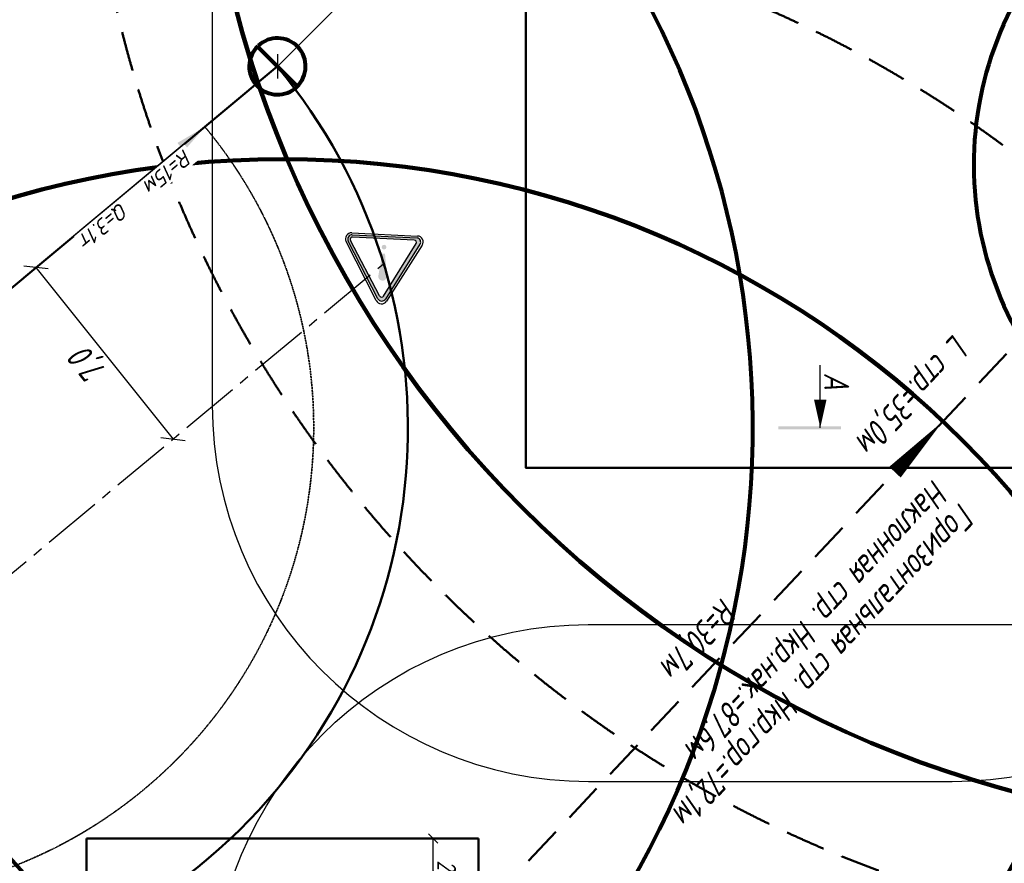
# Model space of a CAD drawing. Header units: millimetres. Extents: x 2204655785 to 2205143108, y 485765510 to 486291538.
# Tile 38 of 156: x 2204914126 to 2204945528, y 486172380 to 486199287. Entities that reach past the tile are written whole.
import ezdxf
from ezdxf.enums import TextEntityAlignment as Align
from ezdxf.lldxf.tags import DXFTag

# ---------------------------------------------------------------- set-up
doc = ezdxf.new("R2010")
doc.units = ezdxf.units.MM
for name, pattern in [('DASHED2', [9.524999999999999, 6.35, -3.175]), ('НЕВИДИМАЯX2', [19.049999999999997, 12.7, -6.35]), ('ОСЕВАЯ2', [28.575000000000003, 19.05, -3.175, 3.175, -3.175])]:
    doc.linetypes.add(name, pattern=pattern)
for name, color, linetype in [('ППР_Автокран СКАТ-40', 7, 'Continuous'), ('ППР_Автокран_Линия предупреждения', 1, 'Continuous'), ('ППР_Автокран_Опасная зона', 1, 'Continuous'), ('ППР_Автокран_Разрез', 5, 'Continuous'), ('ППР_Автокран_Стрела', 7, 'Continuous'), ('ППР_Автокран_Стрела_15м', 7, 'Continuous'), ('ППР_Кран', 7, 'Continuous'), ('ППР_Опасная зона от крана', 1, 'Continuous'), ('ППР_Привязка стоянок', 5, 'Continuous'), ('ППР_Разрез', 5, 'Continuous'), ('ППР_Стрела', 7, 'Continuous')]:
    doc.layers.add(name, color=color, linetype=linetype)
doc.styles.add('Без высоты', font='GOST_Common Italic.ttf', dxfattribs={"width": 0.8})
doc.styles.add('ППРк_М1-1', font='GOST_Common Italic.ttf', dxfattribs={"height": 800})
doc.styles.add('ППРк_М1-1кран', font='GOST_Common Italic.ttf', dxfattribs={"width": 0.8, "height": 600})
doc.linetypes.add('ОГРАЖДЕНИЕ_ПУТЕЙ', pattern='A,1,[2,КБ-503,S=1,R=0,X=0,Y=0],2000,[2,КБ-503,S=1,R=0,X=0,Y=0],2000,[2,КБ-503,S=1,R=0,X=0,Y=0],1351,-628,[1,ЧЕЛОВЕК,S=1,R=180,X=0,Y=-24],-461,[1,ЗНАК 4,S=1,R=180,X=0,Y=-417],-188,1372,[2,КБ-503,S=1,R=0,X=0,Y=0],1999,[2,КБ-503,S=1,R=0,X=0,Y=0],2000,[2,КБ-503,S=1,R=0,X=0,Y=0]', length=12000)
tags = doc.linetypes.add('опасная зона_Кран', pattern='A,30,-8,4,-8,30,-8,4,-8,30,-8,4,[230,Bbox.shx,S=2.5,R=0,X=0,Y=-10],-6', length=148).pattern_tags.tags
tags[24] = DXFTag(74, 5)
doc.dimstyles.new('Без высоты текста', dxfattribs={"dimtxt": 800, "dimasz": 550, "dimexe": 1.5, "dimexo": 0.675, "dimgap": 100, "dimtad": 1, "dimdec": 1, "dimlfac": 0.001, "dimzin": 1, "dimtxsty": 'Без высоты', "dimblk": 'OBLIQUE', "dimcen": 250, "dimclrd": 256, "dimclre": 256, "dimclrt": 256, "dimadec": 0, "dimazin": 0, "dimtfac": 1, "dimtdec": 1, "dimtmove": 0, "dimatfit": 3, "dimfxl": 1, "dimtfill": 1, "dimfrac": 2, "dimarcsym": 0})
doc.dimstyles.new('ППРк_М1-1', dxfattribs={"dimtxt": 800, "dimasz": 550, "dimexe": 1.5, "dimexo": 0.675, "dimgap": 100, "dimtad": 1, "dimdec": 1, "dimlfac": 0.001, "dimzin": 1, "dimtxsty": 'ППРк_М1-1', "dimblk": 'OBLIQUE', "dimcen": 250, "dimclrd": 256, "dimclre": 256, "dimclrt": 256, "dimadec": 0, "dimazin": 0, "dimtfac": 1, "dimtdec": 1, "dimtmove": 0, "dimatfit": 3, "dimfxl": 1, "dimtfill": 1, "dimfrac": 2, "dimarcsym": 0})
doc.dimstyles.new('ППРк_М1-1 Кран', dxfattribs={"dimtxt": 600, "dimasz": 300, "dimexe": 1.5, "dimexo": 0.675, "dimgap": 0.675, "dimtad": 1, "dimdec": 1, "dimlfac": 0.001, "dimzin": 1, "dimtxsty": 'ППРк_М1-1кран', "dimblk": 'OBLIQUE', "dimcen": 250, "dimclrd": 256, "dimclre": 256, "dimclrt": 256, "dimadec": 0, "dimazin": 0, "dimtfac": 1, "dimtdec": 1, "dimtmove": 0, "dimatfit": 3, "dimfxl": 1, "dimfrac": 2, "dimarcsym": 0})

# ---------------------------------------------------------------- blocks, each defined once
blk = doc.blocks.new('*U374')
at = {"layer": 'ППР_Опасная зона от крана', "linetype": 'опасная зона_Кран', "lineweight": 80, "ltscale": 100}
blk.add_arc((135.0000000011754, -2.756905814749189e-12), 54570, 90, 270, dxfattribs=at)
at = {"layer": 'ППР_Стрела', "linetype": 'НЕВИДИМАЯX2', "lineweight": 50, "ltscale": 100}
blk.add_arc((135.000000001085, 8.731149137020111e-11), 38700, 90, 270, dxfattribs=at)
at = {"layer": 'ППР_Стрела', "linetype": 'Continuous', "lineweight": 100}
blk.add_arc((135.000000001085, 8.731149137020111e-11), 35000, 90, 270, dxfattribs=at)
at = {"style": 'ППРк_М1-1', "width": 0.8}
for tag, p, height, flags in [('ОПАСНАЯ_ЗОНА', (25480.86349566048, 21929.54864936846), 800, 1), ('ОТЛЕТ_ГРУЗА', (25413.71794504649, 20678.22478634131), 800, 1), ('Кол-во_элементов', (2695.658620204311, -1978.247657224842), 1200, 8)]:
    blk.add_attdef(tag, p, '', height=height, dxfattribs=dict(at, flags=flags))
at = {"style": 'ППРк_М1-1', "width": 0.8, "flags": 8}
blk.add_attdef('МАРКА_КРАНА', text='', height=1200, dxfattribs=at).set_placement((8837.500000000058, 818.1705151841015), align=Align.CENTER)
blk.add_attdef('ВЫСОТА', text='', height=1200, dxfattribs=at).set_placement((9134.892518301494, -8454.019769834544), align=Align.MIDDLE_CENTER)
at = {"layer": 'Defpoints', "style": 'ППРк_М1-1', "width": 0.8, "flags": 1}
for tag, p in [('МАКСИМАЛЬНАЯ_ДЛИНА_ГРУЗА', (25470.43245178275, 19233.21998733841)), ('ШИРИНА_ГРУЗА', (25397.00754551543, 17803.51326374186))]:
    blk.add_attdef(tag, p, '', height=800, dxfattribs=at)
at = {"layer": 'ППР_Разрез', "style": 'ППРк_М1-1кран', "width": 0.8, "flags": 8}
for tag, p in [('РАЗРЕЗ2', (-1027.850051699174, 55181.16719955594)), ('РАЗРЕЗ', (-1731.871232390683, -54129.29106883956))]:
    blk.add_attdef(tag, p, '', height=800, dxfattribs=at)
at = {"layer": 'ППР_Стрела', "style": 'ППРк_М1-1кран', "width": 0.8, "flags": 8}
for tag, p, rotation in [('ВЫСОТА_КРЮКА_ГОРИЗ', (-22781.63655580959, 24557.60636817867), 317.0000000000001), ('ВЫСОТА_КРЮКА_НАКЛ', (-23522.05852620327, 23711.3998985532), 317.0000000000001), ('ГАБАРИТ_СТРЕЛЫ', (-25019.84159903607, 21408.71984927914), 317), ('ВЫЛЕТ', (-19745.37605332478, 16966.5384373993), 317)]:
    blk.add_attdef(tag, p, '', height=800, rotation=rotation, dxfattribs=at)
blk = doc.blocks.new('_Oblique')
at = {"color": 0, "linetype": 'ByBlock', "lineweight": -2}
blk.add_line((-0.5, -0.5), (0.5, 0.5), dxfattribs=at)
blk = doc.blocks.new('*D444')
at = {"layer": 'Defpoints', "color": 0, "linetype": 'Continuous', "lineweight": 50, "transparency": 16777216}
for p in [(-8899.999999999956, 4804.485002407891), (-8899.999999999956, 3750.000000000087), (-6799.999999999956, 3750.000000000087)]:
    blk.add_point(p, dxfattribs=at)
at = {"layer": 'ППР_Привязка стоянок', "linetype": 'Continuous', "lineweight": -2, "transparency": 16777216}
for p, q in [((-8899.999999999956, 3750.675000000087), (-8899.999999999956, 4805.985002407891)), ((-6799.999999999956, 4804.485002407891), (-8899.999999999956, 4804.485002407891)), ((-6799.999999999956, 3750.675000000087), (-6799.999999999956, 4805.985002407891))]:
    blk.add_line(p, q, dxfattribs=at)
at = {"layer": 'ППР_Привязка стоянок', "linetype": 'Continuous', "lineweight": -2, "transparency": 16777216, "xscale": 300, "yscale": 300, "zscale": 300, "rotation": 180}
blk.add_blockref('_Oblique', (-8899.999999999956, 4804.485002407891), dxfattribs=at)
at = {"layer": 'ППР_Привязка стоянок', "linetype": 'Continuous', "lineweight": -2, "transparency": 16777216, "xscale": 300, "yscale": 300, "zscale": 300}
blk.add_blockref('_Oblique', (-6799.999999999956, 4804.485002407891), dxfattribs=at)
at = {"layer": 'ППР_Привязка стоянок', "linetype": 'Continuous', "transparency": 16777216, "insert": (-7849.999999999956, 5165.160002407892), "char_height": 600, "attachment_point": 5, "style": 'ППРк_М1-1кран'}
blk.add_mtext('2,1', dxfattribs=at)
blk = doc.blocks.new('*D769')
at = {"layer": 'Defpoints', "color": 0, "transparency": 16777216}
for p in [(-4.370690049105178, 4.645508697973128), (-4.370714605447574, 4.64490625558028), (-661.4483789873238, -2160.967156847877), (-13835.48064745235, -11514.14044040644), (13742.0109844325, -11616.83697495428)]:
    blk.add_point(p, dxfattribs=at)
at = {"layer": 'ППР_Автокран_Стрела', "lineweight": -2, "transparency": 16777216}
blk.add_arc((-4.370343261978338, 4.645215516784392), 2263.10152056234, 233.7471633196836, 305.8290619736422, dxfattribs=at)
at = {"layer": 'ППР_Автокран_Стрела', "transparency": 16777216}
for points in [[(-1405.442348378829, -1887.141209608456), (-1279.866579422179, -1753.567868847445), (-1743.374486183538, -1443.627232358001)], [(1258.086915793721, -1762.953598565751), (1382.671315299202, -1897.452068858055), (1723.874526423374, -1456.449635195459)]]:
    blk.add_solid(points, dxfattribs=at)
at = {"layer": 'ППР_Автокран_Стрела', "transparency": 16777216, "insert": (-7.961838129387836, -1758.452647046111), "char_height": 600, "width": 533.0277023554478, "attachment_point": 5, "rotation": 359.88328656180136, "style": 'Без высоты', "bg_fill": 3, "box_fill_scale": 1.1, "bg_fill_color": 256, "bg_fill_true_color": 13158600, "bg_fill_transparency": 0}
blk.add_mtext('100°', dxfattribs=at)
blk = doc.blocks.new('*D780')
at = {"layer": 'Defpoints', "color": 0, "transparency": 16777216}
blk.add_point((-0.9264724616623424, 2.211922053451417), dxfattribs=at)
at = {"layer": 'ППР_Автокран_Стрела_15м', "lineweight": -2, "transparency": 16777216}
for p, q in [((-0.9264724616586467, 2.211922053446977), (-10758.25381715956, -8952.368330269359)), ((-0.494628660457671, 1.693138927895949), (0.03318042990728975, 1.059070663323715)), ((-11527.25325437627, -9591.618141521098), (-11527.78106346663, -9590.984073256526))]:
    blk.add_line(p, q, dxfattribs=at)
at = {"layer": 'ППР_Автокран_Стрела_15м', "transparency": 16777216}
blk.add_solid([(-10864.88191622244, -8824.273731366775), (-10651.62571809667, -9080.462929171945), (-11526.82141057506, -9592.13692464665)], dxfattribs=at)
at = {"layer": 'ППР_Автокран_Стрела_15м', "transparency": 16777216, "insert": (-9330.672331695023, -7307.893604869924), "char_height": 800, "attachment_point": 5, "rotation": 39.77456632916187, "style": 'ППРк_М1-1', "bg_fill": 3, "box_fill_scale": 1.1, "bg_fill_color": 256, "bg_fill_true_color": 13158600, "bg_fill_transparency": 0}
blk.add_mtext('{\\H0.625x;R=15м   Q=3.1т}', dxfattribs=at)
at = {"layer": 'Defpoints', "color": 0, "transparency": 16777216}
for p in [(-11526.82141057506, -9592.136924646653), (-11526.82141057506, -9592.13692464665)]:
    blk.add_point(p, dxfattribs=at)
blk = doc.blocks.new('_None')
blk = doc.blocks.new('*D781')
at = {"layer": 'ППР_Автокран_Стрела', "lineweight": -2, "transparency": 16777216}
for p, q in [((-14.1032766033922, -4.214097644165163), (-3070.526717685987, -1207.092719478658)), ((-13.85608016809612, -4.842205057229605), (-13.55395119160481, -5.609891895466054)), ((-3721.650171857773, -1464.072685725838), (-3721.348042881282, -1464.840372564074))]:
    blk.add_line(p, q, dxfattribs=at)
at = {"layer": 'ППР_Автокран_Стрела', "transparency": 16777216}
blk.add_solid([(-3113.252027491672, -1098.530944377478), (-3027.801407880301, -1315.654494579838), (-3721.89736829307, -1463.444578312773)], dxfattribs=at)
at = {"layer": 'ППР_Автокран_Стрела', "transparency": 16777216, "insert": (-2174.171940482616, -477.5849651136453), "char_height": 800, "attachment_point": 5, "rotation": 21.482494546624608, "style": 'ППРк_М1-1', "bg_fill": 3, "box_fill_scale": 1.1, "bg_fill_color": 256, "bg_fill_true_color": 13158600, "bg_fill_transparency": 0}
blk.add_mtext('{\\H0.625x;R=4м   Q=18.0т}', dxfattribs=at)
at = {"layer": 'Defpoints', "color": 0, "transparency": 16777216}
for p in [(-14.10327660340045, -4.214097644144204), (-3721.897368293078, -1463.444578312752), (-3721.89736829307, -1463.444578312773)]:
    blk.add_point(p, dxfattribs=at)
blk = doc.blocks.new('*U486')
at = {"layer": 'ППР_Стрела', "linetype": 'Continuous', "lineweight": 80, "ltscale": 0.5}
blk.add_lwpolyline([(625.8815920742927, -646.739694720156, 304.8605069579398), (617.3422800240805, -654.8958003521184, 304.8605069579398)], format="xyb", dxfattribs=at)
blk.add_lwpolyline([(-636.3961030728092, 636.3961030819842), (650.0000000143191, -650.0000000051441)], dxfattribs=at)
at = {"layer": 'ППР_Стрела', "style": 'ППРк_М1-1', "width": 0.8, "flags": 8}
blk.add_attdef('ОБОЗНАЧЕНИЕ', (-1845.372935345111, -329.9781037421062), '', height=1200, dxfattribs=at)
blk = doc.blocks.new('ЗнакПредупрежд')
h = blk.add_hatch(color=1)
h.dxf.hatch_style = 1
h.paths.add_polyline_path([(2.95152559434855, 4.491527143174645, 0.5799740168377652), (2.430742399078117, 4.488755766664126), (0.2156437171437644, 0.568772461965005, 0.5698800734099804), (0.4290652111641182, 0.1350967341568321), (4.954344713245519, 0.1350952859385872, 0.5778138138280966), (5.21394353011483, 0.5854563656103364)])
h.paths.add_polyline_path([(2.845231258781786, 4.291559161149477), (5.056361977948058, 0.5339450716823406, -0.5801127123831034), (4.918464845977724, 0.292800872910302), (0.6262696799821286, 0.2928004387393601, -0.5714245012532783), (0.4863018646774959, 0.5303182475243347), (2.567366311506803, 4.28793277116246, -0.5805364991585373)], flags=16)
h = blk.add_hatch(color=1)
edge = h.paths.add_edge_path()
edge.add_arc((2.700951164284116, 2.919766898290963), 0.300769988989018, 348.7337805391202, 546.3960446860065)
edge.add_line((2.402053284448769, 2.886261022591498), (2.402970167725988, 2.867585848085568))
edge.add_line((2.402970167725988, 2.867585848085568), (2.609782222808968, 1.344658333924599))
edge.add_line((2.609782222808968, 1.344658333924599), (2.807055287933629, 1.344658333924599))
edge.add_line((2.807055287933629, 1.344658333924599), (2.995925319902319, 2.861006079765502))
edge = h.paths.add_edge_path()
edge.add_arc((2.700125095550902, 0.8863015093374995), 0.1624763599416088, 0, 360)
at = {"color": 3}
for p, q in [((0.0490558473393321, 0.6288955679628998), (2.340675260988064, 4.63158958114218)), ((3.06994688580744, 4.631081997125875), (5.354173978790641, 0.6283879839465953)), ((4.989393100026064, 0.0002175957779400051), (0.4135465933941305, 0.0002175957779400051))]:
    blk.add_line(p, q, dxfattribs=at)
at = {"color": 1}
for p, q in [((0.2156437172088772, 0.5687724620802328), (2.430742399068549, 4.488755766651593)), ((2.567366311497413, 4.287932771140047), (0.4863018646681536, 0.5303182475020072)), ((2.845231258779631, 4.291559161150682), (5.05636197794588, 0.5339450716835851)), ((2.951525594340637, 4.491527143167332), (5.213943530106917, 0.5854563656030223)), ((4.955276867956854, 0.1350967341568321), (0.4290652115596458, 0.1350967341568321)), ((0.6264979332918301, 0.2928008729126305), (4.918464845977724, 0.2928008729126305))]:
    blk.add_line(p, q, dxfattribs=at)
at = {"color": 3}
for centre, start, end in [((2.705166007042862, 4.422911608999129), 29.71221096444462, 150.2080316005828), ((0.4135465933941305, 0.4202175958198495), 150.2080316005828, 270), ((4.989393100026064, 0.4202175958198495), 270, 29.71221096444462)]:
    blk.add_arc(centre, 0.42, start, end, dxfattribs=at)
at = {"color": 1}
for centre, radius, start, end in [((2.691926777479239, 4.341166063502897), 0.3, 30.07966146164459, 150.5301380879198), ((2.707334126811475, 4.210414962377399), 0.16, 30.47426103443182, 151.0211780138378), ((0.4508173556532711, 0.4151540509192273), 0.2809007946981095, 146.8469198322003, 265.5587345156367), ((0.6262696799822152, 0.4528004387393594), 0.16, 151.0211780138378, 270.2179663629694), ((4.918464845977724, 0.4528008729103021), 0.16, 270, 30.47426103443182), ((4.954344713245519, 0.435095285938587), 0.3, 270.178028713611, 30.07966146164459)]:
    blk.add_arc(centre, radius, start, end, dxfattribs=at)
blk = doc.blocks.new('*D782')
at = {"layer": 'Defpoints', "color": 0, "transparency": 16777216}
for p in [(-10512.6690903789, 362.8379423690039), (-10510.32609953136, 364.711546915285), (-6137.716609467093, -5103.349488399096)]:
    blk.add_point(p, dxfattribs=at)
at = {"layer": 'ППР_Автокран_Линия предупреждения', "lineweight": -2, "transparency": 16777216}
for p, q in [((-10510.85327246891, 364.2899858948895), (-10513.84058579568, 361.9011401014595)), ((-6140.059600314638, -5105.223092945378), (-10512.6690903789, 362.8379423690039)), ((-6138.243782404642, -5103.771049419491), (-6141.231095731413, -5106.159895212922))]:
    blk.add_line(p, q, dxfattribs=at)
at = {"layer": 'ППР_Автокран_Линия предупреждения', "lineweight": -2, "transparency": 16777216, "xscale": 550, "yscale": 550, "zscale": 550}
for p, rotation in [((-10512.6690903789, 362.8379423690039), 128.6480544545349), ((-6140.059600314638, -5105.223092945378), 308.6480544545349)]:
    blk.add_blockref('_Oblique', p, dxfattribs=dict(at, rotation=rotation))
at = {"layer": 'ППР_Автокран_Линия предупреждения', "transparency": 16777216, "insert": (-7873.386117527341, -2008.962365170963), "char_height": 800, "attachment_point": 5, "rotation": 308.64805445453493, "style": 'Без высоты', "bg_fill": 3, "box_fill_scale": 1.1, "bg_fill_color": 256, "bg_fill_true_color": 13158600, "bg_fill_transparency": 0}
blk.add_mtext('7,0', dxfattribs=at)
blk = doc.blocks.new('*D774')
at = {"layer": 'Defpoints', "color": 0, "transparency": 16777216}
for p in [(-13842.28259591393, -11520.94238887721), (-21613.98060634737, -19292.64039931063), (-21613.98060634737, -19292.64039931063)]:
    blk.add_point(p, dxfattribs=at)
at = {"layer": 'ППР_Автокран_Опасная зона', "lineweight": -2, "transparency": 16777216}
for p, q in [((-13842.28259591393, -11520.94238887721), (-21613.98060634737, -19292.64039931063)), ((-13842.75989299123, -11520.46509179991), (-13843.34325608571, -11519.88172870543)), ((-21614.45790342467, -19292.16310223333), (-21615.04126651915, -19291.57973913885))]:
    blk.add_line(p, q, dxfattribs=at)
at = {"layer": 'ППР_Автокран_Опасная зона', "lineweight": -2, "transparency": 16777216, "xscale": 550, "yscale": 550, "zscale": 550}
for p, rotation in [((-13842.28259591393, -11520.94238887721), 44.99999999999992), ((-21613.98060634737, -19292.64039931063), 224.9999999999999)]:
    blk.add_blockref('_Oblique', p, dxfattribs=dict(at, rotation=rotation))
at = {"layer": 'ППР_Автокран_Опасная зона', "transparency": 16777216, "insert": (-18138.25353421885, -14996.66946100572), "char_height": 800, "attachment_point": 5, "rotation": 44.99999999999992, "style": 'Без высоты', "bg_fill": 3, "box_fill_scale": 1.1, "bg_fill_color": 256, "bg_fill_true_color": 13158600, "bg_fill_transparency": 0}
blk.add_mtext('11,0', dxfattribs=at)
blk = doc.blocks.new('*U443')
at = {"layer": 'ППР_Кран', "linetype": 'ОГРАЖДЕНИЕ_ПУТЕЙ', "lineweight": 50}
for p, q in [((-8899.999999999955, 6250.000000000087), (8337.500000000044, 6250.000000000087)), ((-8899.999999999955, -6249.999999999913), (-8899.999999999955, 6250.000000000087)), ((8337.500000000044, -6249.999999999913), (-8899.999999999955, -6249.999999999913))]:
    blk.add_line(p, q, dxfattribs=at)
at = {"layer": 'ППР_Опасная зона от крана', "linetype": 'опасная зона_Кран', "lineweight": 80, "ltscale": 100}
blk.add_arc((135.0000000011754, -2.756905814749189e-12), 50270, 90, 270, dxfattribs=at)
at = {"layer": 'ППР_Стрела', "linetype": 'НЕВИДИМАЯX2', "lineweight": 50, "ltscale": 100}
blk.add_line((135.0000000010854, 7.889530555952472e-11), (-28023.71982212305, 26547.62697453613), dxfattribs=at)
at = {"layer": 'ППР_Стрела'}
blk.add_lwpolyline([(-22202.79582788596, 21059.7454294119, 0, 500, 0), (-20581.85602081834, 19531.54721521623, 500, 500, 0)], format="xyseb", dxfattribs=at)
at = {"layer": 'ППР_Стрела', "linetype": 'НЕВИДИМАЯX2', "lineweight": 50, "ltscale": 100}
blk.add_arc((135.000000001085, 8.731149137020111e-11), 38700, 90, 270, dxfattribs=at)
at = {"layer": 'ППР_Стрела', "linetype": 'Continuous', "lineweight": 100}
blk.add_arc((135.000000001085, 8.731149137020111e-11), 30700, 90, 270, dxfattribs=at)
at = {"style": 'ППРк_М1-1', "width": 0.8}
for tag, p, height, flags in [('ОПАСНАЯ_ЗОНА', (25480.86349566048, 21929.54864936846), 800, 1), ('ОТЛЕТ_ГРУЗА', (25413.71794504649, 20678.22478634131), 800, 1), ('Кол-во_элементов', (2695.658620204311, -1978.247657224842), 1200, 8)]:
    blk.add_attdef(tag, p, '', height=height, dxfattribs=dict(at, flags=flags))
at = {"style": 'ППРк_М1-1', "width": 0.8, "flags": 8}
blk.add_attdef('МАРКА_КРАНА', text='', height=1200, dxfattribs=at).set_placement((8837.500000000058, 818.1705151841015), align=Align.CENTER)
blk.add_attdef('ВЫСОТА', text='', height=1200, dxfattribs=at).set_placement((9134.892518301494, -8454.019769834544), align=Align.MIDDLE_CENTER)
at = {"layer": 'Defpoints', "style": 'ППРк_М1-1', "width": 0.8, "flags": 1}
for tag, p in [('МАКСИМАЛЬНАЯ_ДЛИНА_ГРУЗА', (25470.43245178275, 19233.21998733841)), ('ШИРИНА_ГРУЗА', (25397.00754551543, 17803.51326374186))]:
    blk.add_attdef(tag, p, '', height=800, dxfattribs=at)
at = {"layer": 'ППР_Разрез', "style": 'ППРк_М1-1кран', "width": 0.8, "flags": 8}
for tag, p in [('РАЗРЕЗ2', (-1027.850051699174, 55181.16719955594)), ('РАЗРЕЗ', (-1731.871232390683, -54129.29106883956))]:
    blk.add_attdef(tag, p, '', height=800, dxfattribs=at)
at = {"layer": 'ППР_Стрела', "style": 'ППРк_М1-1кран', "width": 0.8, "flags": 8}
for tag, p, rotation in [('ВЫСОТА_КРЮКА_ГОРИЗ', (-19652.88990890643, 21607.87003767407), 317.0000000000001), ('ГАБАРИТ_СТРЕЛЫ', (-25019.84159903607, 21408.71984927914), 317), ('ВЫСОТА_КРЮКА_НАКЛ', (-20393.31187930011, 20761.66356804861), 317.0000000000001), ('ВЫЛЕТ', (-16616.62940642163, 14016.80210689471), 317)]:
    blk.add_attdef(tag, p, '', height=800, rotation=rotation, dxfattribs=at)
at = {"layer": 'ППР_Привязка стоянок', "linetype": 'Continuous'}
dim = blk.add_linear_dim(base=(-8899.999999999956, 4804.485002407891), p1=(-6799.999999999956, 3750.000000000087), p2=(-8899.999999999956, 3750.000000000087), dimstyle='ППРк_М1-1 Кран', dxfattribs=at)
dim.commit()
dim.dimension.update_dxf_attribs({"geometry": '*D444', "text_midpoint": (-7849.999999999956, 5165.160002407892)})
blk = doc.blocks.new('*U778')
at = {"layer": 'ППР_Автокран_Линия предупреждения', "color": 1, "linetype": 'ОСЕВАЯ2', "ltscale": 100}
blk.add_line((29.42255829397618, 9142.433665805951), (-17226.21057030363, -5228.35327711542), dxfattribs=at)
at = {"layer": 'ППР_Автокран_Опасная зона', "color": 1, "linetype": 'опасная зона_Кран', "lineweight": 80, "ltscale": 100}
for centre, radius, start, end in [((-3.648832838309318, 4.558646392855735), 29000, 319.7885373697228, 219.7881119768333), ((-13835.83569204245, -11514.43612762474), 11000, 219.1198604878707, 309.7881119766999), ((13742.0109844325, -11616.83697495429), 11000, 229.683228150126, 319.7913132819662)]:
    blk.add_arc(centre, radius, start, end, dxfattribs=at)
at = {"layer": 'ППР_Автокран_Разрез', "linetype": 'Continuous', "ltscale": 0.5}
blk.add_line((-31154.65651433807, 4.645508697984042), (-31154.65651433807, -1995.354491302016), dxfattribs=at)
blk.add_lwpolyline([(-31154.65651433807, 4.645508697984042, 0, 400.0000000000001, 0), (-31154.65651433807, -895.354491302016, 400.0000000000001, 400.0000000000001, 0)], format="xyseb", dxfattribs=at)
blk.add_trace([(-31813.97138559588, 54.64550869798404), (-31813.97138559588, -45.35449130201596), (-29813.97138559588, 54.64550869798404), (-29813.97138559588, -45.35449130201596)], dxfattribs=at)
at = {"layer": 'ППР_Автокран_Стрела', "lineweight": 50}
blk.add_line((-4.370714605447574, 4.644906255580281), (-13835.48064745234, -11514.14044040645), dxfattribs=at)
blk.add_arc((-3.648832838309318, 4.558646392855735), 18000, 319.7868410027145, 219.7864304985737, dxfattribs=at)
at = {"layer": 'ППР_Автокран_Стрела_15м', "linetype": 'DASHED2', "lineweight": 35}
blk.add_arc((0.2172133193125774, 1.421839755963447), 15000, 319.786202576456, 219.7674369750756, dxfattribs=at)
at = {"layer": 'ППР_Автокран_Линия предупреждения', "color": 1, "xscale": 458.3504657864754, "yscale": 458.3504657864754, "zscale": 458.3504657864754, "rotation": 357.2186560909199}
blk.add_blockref('ЗнакПредупрежд', (-18498.48048953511, -6102.176522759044), dxfattribs=at)
at = {"layer": 'ППР_Автокран_Разрез', "style": 'ППРк_М1-1кран', "width": 0.8}
blk.add_text('А', height=800, rotation=90, dxfattribs=at).set_placement((-31279.11331047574, -1750.968244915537))
at = {"layer": 'ППР_Автокран_Стрела'}
dim = blk.add_angular_dim_2l(base=(-661.4483789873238, -2160.967156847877), line1=((-4.370690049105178, 4.645508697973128), (13742.0109844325, -11616.83697495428)), line2=((-4.370714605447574, 4.644906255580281), (-13835.48064745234, -11514.14044040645)), dimstyle='Без высоты текста', override={"dimtxt": 600, "dimgap": 200, "dimsah": 1}, dxfattribs=at)
dim.commit()
dim.dimension.update_dxf_attribs({"geometry": '*D769', "text_midpoint": (-8.980354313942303, -2258.451609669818), "dimtype": 130})
blk.add_blockref('*U486', (-13842.28259591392, -11520.94238887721), dxfattribs=at)
at = {"layer": 'ППР_Автокран_Стрела_15м'}
dim = blk.add_linear_dim(base=(-11526.82141057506, -9592.13692464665), p1=(-0.9264724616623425, 2.211922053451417), p2=(-11526.82141057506, -9592.136924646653), angle=219.7745663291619, text='{\\H0.625x;R=15м   Q=3.1т}', dimstyle='ППРк_М1-1', override={"dimasz": 1000, "dimblk1": 'None', "dimsah": 1}, dxfattribs=at)
dim.commit()
dim.dimension.update_dxf_attribs({"geometry": '*D780', "text_midpoint": (-9106.389818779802, -7577.328948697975), "dimtype": 161})
at = {"layer": 'ППР_Автокран_Линия предупреждения'}
dim = blk.add_aligned_dim(p1=(-6137.716609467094, -5103.349488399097), p2=(-10510.32609953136, 364.711546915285), distance=3.00000001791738, dimstyle='Без высоты текста', dxfattribs=at)
dim.commit()
dim.dimension.update_dxf_attribs({"geometry": '*D782', "text_midpoint": (-7873.386117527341, -2008.962365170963)})
at = {"layer": 'ППР_Автокран_Опасная зона'}
dim = blk.add_aligned_dim(p1=(-13842.28259591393, -11520.94238887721), p2=(-21613.98060634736, -19292.64039931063), distance=-7.456789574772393e-12, dimstyle='Без высоты текста', dxfattribs=at)
dim.commit()
dim.dimension.update_dxf_attribs({"geometry": '*D774', "text_midpoint": (-18138.25353421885, -14996.66946100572)})
at = {"layer": 'ППР_Автокран_Стрела'}
dim = blk.add_linear_dim(base=(-3721.89736829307, -1463.444578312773), p1=(-14.10327660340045, -4.214097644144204), p2=(-3721.897368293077, -1463.444578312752), angle=201.4824945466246, text='{\\H0.625x;R=4м   Q=18.0т}', dimstyle='ППРк_М1-1', override={"dimasz": 700, "dimblk1": 'None', "dimsah": 1}, dxfattribs=at)
dim.commit()
dim.dimension.update_dxf_attribs({"geometry": '*D781', "text_midpoint": (-2045.787933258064, -803.7990003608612), "dimtype": 161})

msp = doc.modelspace()

# ---------------------------------------------------------------- linework, layer by layer
at = {"color": 3}
for points in [[(2204920262.223812, 486231592.9156306), (2204920265.751965, 486186993.3829908, 0.4141903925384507), (2204932265.751927, 486174994.3322797), (2204943862.065516, 486174994.3322797, 0.414213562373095), (2204955862.065516, 486186994.3322797), (2204955862.065516, 486207994.3322802), (2204957842.065516, 486207994.3322802), (2204957842.065516, 486205594.3322802), (2204987142.065516, 486205594.3322808), (2204987142.065516, 486207994.3322806), (2204991672.065516, 486207994.3322807, 0.4142135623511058), (2205003672.065516, 486219994.33228), (2205003672.065516, 486231579.8055262, 0.4141442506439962), (2204991674.905327, 486243579.8051908), (2204932265.063585, 486243593.8645834, 0.4143060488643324)], [(2204932258.321666, 486179994.3323126), (2204949858.324995, 486179994.3323126, -0.414213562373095), (2204961858.324995, 486167994.3323126), (2204961858.324995, 486136594.3343492, -0.414213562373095), (2204949858.324995, 486124594.3343492), (2204932258.321666, 486124594.3343492, -0.414213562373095), (2204920258.321666, 486136594.3343492), (2204920258.321666, 486167994.3323126, -0.414213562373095)]]:
    msp.add_lwpolyline(points, format="xyb", close=True, dxfattribs=at)
at = {"color": 3, "lineweight": 50}
msp.add_lwpolyline([(2204930262.065516, 486233594.3322798), (2204930265.910136, 486184994.3322797), (2204945862.065516, 486184994.3322797), (2204945862.065516, 486217994.33228), (2204967842.065516, 486217994.3322803), (2204967842.065516, 486215594.3322804), (2204977142.065516, 486215594.3322806), (2204977142.065516, 486217994.3322805), (2204993672.065516, 486217994.3322808), (2204993672.065516, 486233579.332281), (2204930262.065516, 486233594.3383147)], dxfattribs=at)

# ---------------------------------------------------------------- next in the draw order: block references
msp.add_blockref('*U374', (2204954762.065516, 486208475.7545233))

# ---------------------------------------------------------------- next in the draw order: block references
ref = msp.add_blockref('*U443', (2204922508.321666, 486164273.5441123), dxfattribs=dict(rotation=270))
ref.add_attrib('ВЫСОТА_КРЮКА_НАКЛ', 'Наклонная стр. Нкр.нак.=87,6м', (2204943269.985234, 486184666.8559915), dxfattribs={"layer": 'ППР_Стрела', "height": 799.9999999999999, "rotation": 227.0000067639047, "style": 'ППРк_М1-1кран', "width": 0.8000000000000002})
ref.add_attrib('ВЫСОТА_КРЮКА_ГОРИЗ', 'Горизонтальная стр. Нкр.гор.=72,1м', (2204944116.191704, 486183926.4340211), dxfattribs={"layer": 'ППР_Стрела', "height": 799.9999999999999, "rotation": 227.0000067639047, "style": 'ППРк_М1-1кран', "width": 0.8000000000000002})
ref.add_attrib('ВЫЛЕТ', 'R=30,7м', (2204936525.123773, 486180890.1735188), dxfattribs={"layer": 'ППР_Стрела', "height": 800, "rotation": 227.0000067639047, "style": 'ППРк_М1-1кран', "width": 0.8})
ref.add_attrib('ГАБАРИТ_СТРЕЛЫ', 'L стр.=35,0м', (2204943917.041515, 486189293.3857113), dxfattribs={"layer": 'ППР_Стрела', "height": 800, "rotation": 227.0000067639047, "style": 'ППРк_М1-1кран', "width": 0.8})

# ---------------------------------------------------------------- next in the draw order: block references
at = {"layer": 'ППР_Автокран СКАТ-40'}
for p, rotation in [((2204967067.166746, 486180827.6717204), 270), ((2204908503.750471, 486186276.0440883), 180)]:
    msp.add_blockref('*U778', p, dxfattribs=dict(at, rotation=rotation))

doc.saveas('drawing.dxf')
